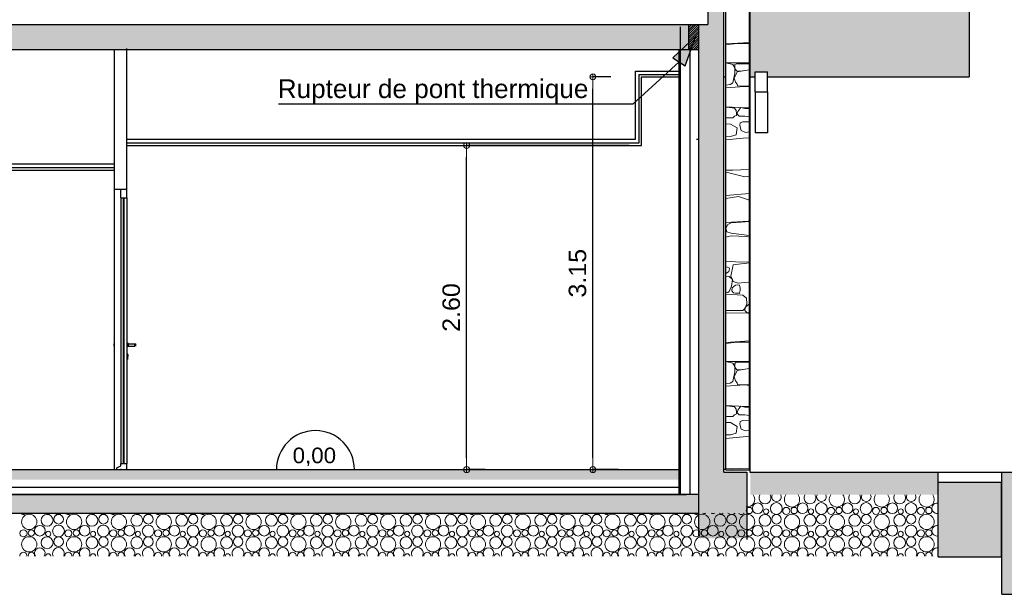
# Model space of a CAD drawing. Header units: millimetres. Extents: x 256333 to 598543, y -23220 to 10679.
# Tile 15 of 45: x 291717 to 299616, y -22830 to -18222. Entities that reach past the tile are written whole.
import ezdxf

# ---------------------------------------------------------------- set-up
doc = ezdxf.new("R2010")
doc.units = ezdxf.units.MM
doc.header["$MEASUREMENT"] = 0
doc.layers.add('COUPE', color=7, linetype='Continuous')
doc.styles.add('STYLE_GENERE_1', font='swissc.ttf', dxfattribs={"width": 1.25})
doc.styles.add('STYLE_GENERE_4', font='arial.ttf')
doc.linetypes.add('ISOLATION', pattern='A,0.0001,-0.1,[134,ltypeshp.shx,S=0.1,R=0,X=-0.1,Y=0],-0.2,[134,ltypeshp.shx,S=0.1,R=180,X=0.1,Y=0],-0.1', length=0.4001)

# ---------------------------------------------------------------- blocks, each defined once
blk = doc.blocks.new('ARROWHEAD_7')
at = {"color": 0, "linetype": 'Continuous', "lineweight": 0}
for p, q in [((0, 0), (-1, 0)), ((-0.25, 0), (0.25, 0)), ((0, -0.25), (0, 0.25))]:
    blk.add_line(p, q, dxfattribs=at)
blk.add_circle((0, 0), 0.25, dxfattribs=at)

msp = doc.modelspace()

# ---------------------------------------------------------------- hatches: boundary and pattern name
at = {"layer": 'COUPE', "linetype": 'Continuous'}
for color, points in [(9, [(297166.628, -17138.268), (297621.154, -17129.18), (297621.304, -17129.179), (297621.401, -17129.179), (297621.483, -17129.177), (297621.483, -17129.212), (297623.223, -17129.177), (297623.223, -17279.207), (297566.45, -17280.343), (297574.71, -17280.343), (297574.71, -18680.342), (297617.294, -18680.342), (297617.294, -18639.494), (297717.294, -18639.494), (297717.294, -18680.342), (299334.481, -18680.342), (299334.481, -14080.342), (297169.061, -14080.342), (297169.061, -16599.67), (297176.698, -16600.342), (297176.698, -16625.342), (297166.628, -16625.447)]), (256, [(297164.71, -22380.2), (297549.309, -22380.2), (297549.309, -21850.342), (297364.71, -21850.342), (297364.71, -17280.342), (297164.71, -17280.342), (297164.71, -17983.932), (297234.271, -17983.569), (297237.641, -18260.342), (297164.71, -18260.342)]), (256, [(297084.71, -18460.342), (297084.71, -18260.342), (284940.507, -18260.342), (284940.507, -18460.342)]), (256, [(297006.309, -21910.342), (297006.309, -21830.342), (285018.908, -21830.342), (285018.908, -21910.342)]), (256, [(284860.507, -22180.342), (297164.71, -22180.342), (297164.71, -22030.342), (284860.507, -22030.342)])]:
    msp.add_hatch(color=color, dxfattribs=at).paths.add_polyline_path(points)
at = {"layer": 'COUPE'}
h = msp.add_hatch(dxfattribs=at)
h.set_pattern_fill('ANSI31', color=256, scale=100)
h.paths.add_polyline_path([(297164.71, -18260.342), (297084.71, -18260.342), (297084.71, -18460.342), (297164.71, -18460.342)])
h = msp.add_hatch(color=256, dxfattribs=at)
h.dxf.hatch_style = 1
h.paths.add_polyline_path([(297056.352, -18592.507), (296955.911, -18526.844), (297140.181, -18354.629)])
at = {"layer": 'COUPE', "linetype": 'Continuous'}
for points in [[(299084.712, -22030.342), (299084.712, -21850.342), (297578.035, -21850.342), (297578.035, -22030.342)], [(299595.067, -21850.342), (299595.067, -22830.342), (299835.067, -22830.342), (299835.067, -21850.342)], [(299593.577, -22530.342), (299593.577, -21930.342), (299084.723, -21930.342), (299084.723, -22530.342)]]:
    msp.add_hatch(color=256, dxfattribs=at).paths.add_polyline_path(points, flags=0)

# ---------------------------------------------------------------- linework, layer by layer
for p, q in [((299334.481, -14080.342), (299334.481, -18680.342)), ((297364.71, -21850.342), (297364.71, -17280.342)), ((297381.796, -21830.342), (297381.796, -17280.342)), ((297571.796, -21828.922), (297571.796, -17280.342)), ((297574.71, -17280.342), (297574.71, -21850.342)), ((297234.008, -17961.971), (297237.641, -18260.342)), ((284854.969, -18260.342), (297237.641, -18260.342)), ((297019.309, -22030.342), (297019.309, -18280.342)), ((297084.71, -18460.342), (297084.71, -18260.342)), ((297164.71, -22367.824), (297164.71, -18260.342)), ((284854.969, -18460.342), (297166.204, -18460.342)), ((292476.821, -19580.342), (292476.821, -18469.38)), ((292576.821, -19580.342), (292576.821, -18452.462)), ((297006.309, -22030.342), (297006.309, -18460.342)), ((296656.335, -19180.342), (296656.335, -18635.634)), ((296656.335, -18635.634), (297006.309, -18635.634)), ((297617.294, -18639.494), (297717.294, -18639.494)), ((297617.294, -18800.91), (297617.294, -18639.494)), ((297717.294, -18800.91), (297717.294, -18639.494)), ((296686.32, -18660.342), (297006.309, -18660.342)), ((296686.32, -19210.342), (296686.32, -18660.342)), ((296706.309, -19230.342), (296706.309, -18680.342)), ((296706.309, -18680.342), (297006.309, -18680.342)), ((297364.71, -18680.342), (297381.796, -18680.342)), ((297574.71, -18680.342), (297617.294, -18680.342)), ((297717.294, -18680.342), (299334.481, -18680.342)), ((297617.294, -18800.91), (297617.294, -19130.342)), ((297617.294, -18800.91), (297717.294, -18800.91)), ((297717.294, -18800.91), (297717.294, -19130.342)), ((292576.821, -19180.342), (296656.335, -19180.342)), ((297146.309, -19180.342), (297164.71, -19180.342)), ((297717.294, -19130.342), (297617.294, -19130.342)), ((292576.821, -19210.342), (296686.32, -19210.342)), ((292576.821, -19230.342), (296706.309, -19230.342)), ((292476.821, -19430.342), (291258.1, -19430.342)), ((292478.848, -19380.735), (291260.128, -19380.735)), ((292480.525, -19410.688), (291261.804, -19410.688)), ((292476.821, -21830.342), (292476.821, -19580.342)), ((292476.821, -19580.342), (292576.821, -19580.342)), ((292526.821, -19580.342), (292576.821, -19580.342)), ((292526.821, -19650.342), (292526.821, -19580.342)), ((292576.821, -19650.342), (292576.821, -19580.342)), ((292526.821, -19650.342), (292526.821, -21780.342)), ((292526.821, -19650.342), (292576.821, -19650.342)), ((292549.321, -19650.442), (292554.321, -19650.442)), ((292549.321, -21780.342), (292549.321, -19650.442)), ((292554.321, -21780.342), (292554.321, -19650.442)), ((292576.821, -19650.342), (292576.821, -21780.342)), ((292576.821, -20770.342), (292579.821, -20770.342)), ((292579.821, -20960.342), (292579.821, -20770.342)), ((292475.821, -20821.104), (292475.821, -20820.342)), ((292476.821, -20820.342), (292475.821, -20820.342)), ((292475.821, -20823.271), (292475.821, -20821.104)), ((292475.821, -20826.516), (292475.821, -20823.271)), ((292475.821, -20830.342), (292475.821, -20826.516)), ((292475.821, -20834.169), (292475.821, -20830.342)), ((292475.821, -20837.414), (292475.821, -20834.169)), ((292475.821, -20839.581), (292475.821, -20837.414)), ((292475.821, -20840.342), (292475.821, -20839.581)), ((292589.821, -20818.342), (292579.821, -20817.342)), ((292589.821, -20842.342), (292579.821, -20843.342)), ((292589.821, -20819.256), (292589.821, -20818.342)), ((292589.821, -20821.857), (292589.821, -20819.256)), ((292589.821, -20820.342), (292640.821, -20820.342)), ((292589.821, -20825.75), (292589.821, -20821.857)), ((292589.821, -20830.342), (292589.821, -20825.75)), ((292589.821, -20834.935), (292589.821, -20830.342)), ((292589.821, -20838.828), (292589.821, -20834.935)), ((292589.821, -20841.429), (292589.821, -20838.828)), ((292589.821, -20840.342), (292640.821, -20840.342)), ((292589.821, -20842.342), (292589.821, -20841.429)), ((292640.821, -20820.342), (292647.821, -20820.342)), ((292640.821, -20823.271), (292640.821, -20821.104)), ((292640.821, -20826.516), (292640.821, -20823.271)), ((292640.821, -20830.342), (292640.821, -20826.516)), ((292640.821, -20834.169), (292640.821, -20830.342)), ((292640.821, -20837.414), (292640.821, -20834.169)), ((292640.821, -20839.581), (292640.821, -20837.414)), ((292640.821, -20840.342), (292640.821, -20839.581)), ((292647.821, -20821.104), (292647.821, -20820.342)), ((292647.821, -20823.271), (292647.821, -20821.104)), ((292647.821, -20826.516), (292647.821, -20823.271)), ((292647.821, -20830.342), (292647.821, -20826.516)), ((292647.821, -20834.169), (292647.821, -20830.342)), ((292647.821, -20837.414), (292647.821, -20834.169)), ((292647.821, -20839.581), (292647.821, -20837.414)), ((292647.821, -20840.342), (292647.821, -20839.581)), ((292583.821, -20905.342), (292579.821, -20903.342)), ((292583.821, -20906.865), (292583.821, -20905.342)), ((292583.821, -20911.2), (292583.821, -20906.865)), ((292585.821, -20909.342), (292583.821, -20908.342)), ((292583.821, -20917.689), (292583.821, -20911.2)), ((292583.821, -20925.342), (292583.821, -20917.689)), ((292585.821, -20923.342), (292583.821, -20924.342)), ((292583.821, -20932.996), (292583.821, -20925.342)), ((292583.821, -20939.485), (292583.821, -20932.996)), ((292585.821, -20909.875), (292585.821, -20909.342)), ((292585.821, -20911.393), (292585.821, -20909.875)), ((292585.821, -20913.664), (292585.821, -20911.393)), ((292585.821, -20916.342), (292585.821, -20913.664)), ((292585.821, -20919.021), (292585.821, -20916.342)), ((292585.821, -20921.292), (292585.821, -20919.021)), ((292585.821, -20922.81), (292585.821, -20921.292)), ((292585.821, -20923.342), (292585.821, -20922.81)), ((292576.821, -20960.342), (292579.821, -20960.342)), ((292583.821, -20945.342), (292579.821, -20947.342)), ((292583.821, -20943.82), (292583.821, -20939.485)), ((292583.821, -20945.342), (292583.821, -20943.82)), ((292496.821, -21815.342), (292526.821, -21800.342)), ((292526.821, -21780.342), (292549.321, -21780.342)), ((292526.821, -21800.342), (292526.821, -21780.342)), ((292554.321, -21780.342), (292576.821, -21780.342)), ((292576.821, -21830.342), (292576.821, -21780.342)), ((285018.908, -21830.342), (297006.309, -21830.342)), ((292496.821, -21830.342), (292496.821, -21815.342)), ((292496.821, -21830.342), (292526.821, -21830.342)), ((292526.821, -21830.342), (292576.821, -21830.342)), ((297381.796, -21830.342), (297364.71, -21830.342)), ((297364.71, -21850.342), (297381.796, -21850.342)), ((297364.71, -21850.342), (297549.309, -21850.342)), ((297381.796, -21832.335), (297571.796, -21832.335)), ((297549.309, -21850.342), (297549.309, -22391.619)), ((297574.71, -21850.343), (299084.712, -21850.342)), ((299084.712, -22030.342), (299084.712, -21850.342)), ((299084.712, -21850.342), (299595.067, -21850.342)), ((299595.067, -22830.342), (299595.067, -21850.342)), ((299595.067, -21850.342), (299835.067, -21850.342)), ((299084.723, -21930.342), (299593.577, -21930.342)), ((299084.723, -22530.342), (299084.723, -21930.342)), ((299593.577, -22530.342), (299593.577, -21930.342)), ((284860.507, -22030.342), (297064.71, -22030.342)), ((297164.71, -22030.342), (284860.507, -22030.342)), ((284860.507, -22180.342), (297164.71, -22180.342)), ((284860.507, -22180.342), (297064.71, -22180.342)), ((284860.507, -22180.342), (297151.354, -22180.342)), ((299084.723, -22530.342), (299593.577, -22530.342)), ((299595.067, -22830.342), (299835.067, -22830.342))]:
    msp.add_line(p, q, dxfattribs=at)
at = {"layer": 'COUPE'}
for p, q in [((297140.181, -18354.629), (296955.911, -18526.844)), ((297056.352, -18592.507), (297140.181, -18354.629)), ((297007.868, -18560.81), (296634.663, -18898.888)), ((296955.911, -18526.844), (297056.352, -18592.507)), ((296460.623, -18680.342), (296314.937, -18680.342)), ((296315.117, -21735.342), (296315.117, -18775.342)), ((296634.663, -18898.888), (293792.818, -18898.888)), ((296606.309, -19230.342), (295302.174, -19230.342)), ((295302.354, -21735.342), (295302.354, -19325.342)), ((295452.151, -21830.342), (295302.174, -21830.342)), ((296522.129, -21830.342), (296314.937, -21830.342)), ((297678.035, -21850.342), (300523.468, -21850.342))]:
    msp.add_line(p, q, dxfattribs=at)
at = {"layer": 'COUPE', "color": 127, "linetype": 'Continuous', "lineweight": 9}
for p, q in [((297381.796, -18415.784), (297571.796, -18403.994)), ((297471.265, -18414.122), (297381.796, -18423.322)), ((297571.796, -18412.66), (297471.265, -18414.122)), ((297381.796, -18565.471), (297395.008, -18568.42)), ((297437.33, -18582.43), (297381.796, -18567.832)), ((297395.008, -18568.42), (297571.796, -18569.245)), ((297453.873, -18609.001), (297437.33, -18582.43)), ((297471.654, -18639.862), (297449.637, -18692.17)), ((297452.981, -18650.92), (297453.873, -18609.001)), ((297466.253, -18575.01), (297453.573, -18582.002)), ((297453.573, -18582.002), (297454.047, -18613.05)), ((297454.047, -18613.05), (297466.253, -18633.078)), ((297571.796, -18575.01), (297466.253, -18575.01)), ((297466.253, -18633.078), (297496.117, -18635.804)), ((297568.035, -18625.055), (297471.654, -18639.862)), ((297496.117, -18635.804), (297571.796, -18624.227)), ((297571.796, -18625.339), (297568.035, -18625.055)), ((297437.33, -18729.627), (297452.981, -18650.92)), ((297449.637, -18692.17), (297459.447, -18724.278)), ((297381.796, -18746.839), (297417.751, -18741.893)), ((297532.806, -18757.055), (297381.796, -18767.816)), ((297417.751, -18741.893), (297437.33, -18729.627)), ((297459.447, -18724.278), (297471.654, -18740.189)), ((297471.654, -18740.189), (297476.839, -18753.041)), ((297476.839, -18753.041), (297507.387, -18756.386)), ((297507.387, -18756.386), (297571.796, -18752.316)), ((297571.796, -18760.174), (297532.806, -18757.055)), ((297381.796, -18921.117), (297486.873, -18926.292)), ((297393.447, -18923.17), (297381.796, -18925.883)), ((297450.531, -18932.932), (297393.447, -18923.17)), ((297466.137, -18949.927), (297450.531, -18932.932)), ((297467.92, -18974.008), (297466.137, -18949.927)), ((297479.515, -18957.954), (297472.826, -18980.474)), ((297501.589, -18927.407), (297479.515, -18957.954)), ((297486.873, -18926.292), (297571.796, -18928.838)), ((297535.681, -18934.252), (297501.589, -18927.407)), ((297571.796, -18934.252), (297535.681, -18934.252)), ((297381.796, -19006.408), (297389.434, -19008.792)), ((297389.434, -19008.792), (297436.927, -19009.907)), ((297436.927, -19009.907), (297450.531, -18996.959)), ((297450.531, -18996.959), (297466.806, -18989.17)), ((297466.806, -18989.17), (297467.92, -18974.008)), ((297472.826, -18980.474), (297488.657, -18995.414)), ((297488.657, -18995.414), (297535.681, -18996.959)), ((297535.681, -18996.959), (297571.796, -19000.742)), ((297419.754, -19058.698), (297381.796, -19057.249)), ((297474.203, -19090.312), (297419.754, -19058.698)), ((297466.144, -19144.25), (297474.203, -19090.312)), ((297498.175, -19050.073), (297495.533, -19070.943)), ((297495.533, -19070.943), (297504.794, -19111.777)), ((297518.121, -19040.826), (297498.175, -19050.073)), ((297504.794, -19111.777), (297538.728, -19125.762)), ((297566.335, -19040.166), (297518.121, -19040.826)), ((297571.796, -19043.522), (297566.335, -19040.166)), ((297381.796, -19156.28), (297419.754, -19158.097)), ((297547.622, -19169.799), (297381.796, -19186.011)), ((297419.754, -19158.097), (297466.144, -19144.25)), ((297538.728, -19125.762), (297571.796, -19121.363)), ((297571.796, -19172.118), (297547.622, -19169.799)), ((297381.796, -19427.593), (297438.445, -19428.731)), ((297438.445, -19428.731), (297567.428, -19423.9)), ((297567.428, -19423.9), (297571.796, -19423.082)), ((297395.836, -19446.583), (297381.796, -19446.005)), ((297535.482, -19483.332), (297395.836, -19446.583)), ((297571.796, -19477.54), (297535.482, -19483.332)), ((297381.796, -19630.742), (297571.796, -19616.937)), ((297483.508, -19639.252), (297381.796, -19656.472)), ((297564.278, -19666.086), (297483.508, -19639.252)), ((297571.796, -19671.659), (297564.278, -19666.086)), ((297564.278, -19838.068), (297571.796, -19821.483)), ((297381.796, -19847.473), (297564.278, -19838.068)), ((297397.673, -19864.733), (297381.924, -19894.395)), ((297381.924, -19894.395), (297390.848, -19922.744)), ((297425.435, -19849.947), (297397.673, -19864.733)), ((297504.77, -19845.572), (297425.435, -19849.947)), ((297571.796, -19841.188), (297504.77, -19845.572)), ((297425.435, -19956.741), (297381.796, -19965.24)), ((297390.848, -19922.744), (297425.435, -19935.348)), ((297425.435, -19935.348), (297570.393, -19953.456)), ((297546.474, -19961.887), (297425.435, -19956.741)), ((297571.796, -19967.342), (297546.474, -19961.887)), ((297570.393, -19953.456), (297571.796, -19953.598)), ((297381.796, -20159.05), (297496.805, -20167.943)), ((297396.595, -20206.9), (297381.796, -20205.242)), ((297408.325, -20213.358), (297396.595, -20206.9)), ((297406.439, -20240.919), (297411.777, -20221.051)), ((297411.777, -20221.051), (297408.325, -20213.358)), ((297440.63, -20188.208), (297420.821, -20278.741)), ((297571.796, -20171.924), (297440.63, -20188.208)), ((297496.805, -20167.943), (297571.796, -20163.982)), ((297381.796, -20256.282), (297396.595, -20250.134)), ((297408.286, -20281.279), (297381.796, -20279.035)), ((297396.595, -20250.134), (297406.439, -20240.919)), ((297435.213, -20304.48), (297408.286, -20281.279)), ((297420.821, -20278.741), (297440.63, -20322.204)), ((297408.286, -20401.413), (297427.74, -20358.172)), ((297427.74, -20358.172), (297435.213, -20304.48)), ((297432.794, -20373.043), (297429.114, -20397.577)), ((297458.832, -20350.423), (297432.794, -20373.043)), ((297440.63, -20322.204), (297480.878, -20334.647)), ((297477.263, -20348.815), (297458.832, -20350.423)), ((297490.516, -20350.423), (297477.263, -20348.815)), ((297480.878, -20334.647), (297531.802, -20329.112)), ((297496.278, -20375.496), (297490.516, -20350.423)), ((297497.504, -20395.124), (297496.278, -20375.496)), ((297531.802, -20329.112), (297571.796, -20328.2)), ((297381.796, -20411.484), (297398.127, -20409.372)), ((297519.179, -20430.457), (297381.796, -20422.072)), ((297398.127, -20409.372), (297408.286, -20401.413)), ((297429.114, -20397.577), (297443.835, -20413.831)), ((297443.835, -20413.831), (297458.832, -20415.771)), ((297458.832, -20415.771), (297490.516, -20415.771)), ((297490.516, -20415.771), (297497.504, -20395.124)), ((297548.961, -20455.037), (297519.179, -20430.457)), ((297551.175, -20500.149), (297548.961, -20455.037)), ((297519.179, -20553.891), (297538.168, -20536.682)), ((297538.24, -20529.689), (297534.56, -20554.223)), ((297538.168, -20536.682), (297551.175, -20500.149)), ((297564.278, -20507.069), (297538.24, -20529.689)), ((297571.796, -20506.413), (297564.278, -20507.069)), ((297381.796, -20553.891), (297519.179, -20553.891)), ((297541.765, -20574.321), (297381.796, -20576.705)), ((297534.56, -20554.223), (297549.28, -20570.477)), ((297571.796, -20578.432), (297541.765, -20574.321)), ((297549.28, -20570.477), (297564.278, -20572.417)), ((297564.278, -20572.417), (297571.796, -20572.417)), ((297381.796, -20810.355), (297571.796, -20798.565)), ((297471.265, -20808.693), (297381.796, -20817.893)), ((297571.796, -20807.231), (297471.265, -20808.693)), ((297381.796, -20960.043), (297395.008, -20962.991)), ((297437.33, -20977.001), (297381.796, -20962.404)), ((297395.008, -20962.991), (297571.796, -20963.816)), ((297453.873, -21003.572), (297437.33, -20977.001)), ((297452.981, -21045.491), (297453.873, -21003.572)), ((297466.253, -20969.581), (297453.573, -20976.573)), ((297453.573, -20976.573), (297454.047, -21007.622)), ((297454.047, -21007.622), (297466.253, -21027.649)), ((297571.796, -20969.581), (297466.253, -20969.581)), ((297437.33, -21124.199), (297452.981, -21045.491)), ((297471.654, -21034.433), (297449.637, -21086.741)), ((297449.637, -21086.741), (297459.447, -21118.849)), ((297466.253, -21027.649), (297496.117, -21030.375)), ((297568.035, -21019.626), (297471.654, -21034.433)), ((297496.117, -21030.375), (297571.796, -21018.798)), ((297571.796, -21019.91), (297568.035, -21019.626)), ((297381.796, -21141.41), (297417.751, -21136.464)), ((297532.806, -21151.626), (297381.796, -21162.387)), ((297417.751, -21136.464), (297437.33, -21124.199)), ((297459.447, -21118.849), (297471.654, -21134.76)), ((297471.654, -21134.76), (297476.839, -21147.613)), ((297476.839, -21147.613), (297507.387, -21150.957)), ((297507.387, -21150.957), (297571.796, -21146.887)), ((297571.796, -21154.745), (297532.806, -21151.626)), ((297381.796, -21315.688), (297486.873, -21320.863)), ((297393.447, -21317.741), (297381.796, -21320.454)), ((297450.531, -21327.503), (297393.447, -21317.741)), ((297466.137, -21344.498), (297450.531, -21327.503)), ((297501.589, -21321.978), (297479.515, -21352.525)), ((297486.873, -21320.863), (297571.796, -21323.409)), ((297535.681, -21328.823), (297501.589, -21321.978)), ((297571.796, -21328.823), (297535.681, -21328.823)), ((297381.796, -21400.979), (297389.434, -21403.363)), ((297389.434, -21403.363), (297436.927, -21404.478)), ((297436.927, -21404.478), (297450.531, -21391.53)), ((297450.531, -21391.53), (297466.806, -21383.741)), ((297467.92, -21368.579), (297466.137, -21344.498)), ((297466.806, -21383.741), (297467.92, -21368.579)), ((297479.515, -21352.525), (297472.826, -21375.045)), ((297472.826, -21375.045), (297488.657, -21389.985)), ((297488.657, -21389.985), (297535.681, -21391.53)), ((297535.681, -21391.53), (297571.796, -21395.313)), ((297419.754, -21453.269), (297381.796, -21451.82)), ((297474.203, -21484.884), (297419.754, -21453.269)), ((297466.144, -21538.822), (297474.203, -21484.884)), ((297498.175, -21444.644), (297495.533, -21465.514)), ((297495.533, -21465.514), (297504.794, -21506.348)), ((297518.121, -21435.397), (297498.175, -21444.644)), ((297566.335, -21434.737), (297518.121, -21435.397)), ((297571.796, -21438.093), (297566.335, -21434.737)), ((297381.796, -21550.852), (297419.754, -21552.668)), ((297547.622, -21564.37), (297381.796, -21580.582)), ((297419.754, -21552.668), (297466.144, -21538.822)), ((297504.794, -21506.348), (297538.728, -21520.333)), ((297538.728, -21520.333), (297571.796, -21515.934)), ((297571.796, -21566.689), (297547.622, -21564.37)), ((297381.796, -21822.164), (297438.445, -21823.302)), ((297438.445, -21823.302), (297567.428, -21818.471)), ((297567.428, -21818.471), (297571.796, -21817.653))]:
    msp.add_line(p, q, dxfattribs=at)
at = {"layer": 'COUPE', "linetype": 'ISOLATION', "ltscale": 160}
msp.add_line((297092.01, -18460.342), (297092.01, -22030.342), dxfattribs=at)
at = {"layer": 'COUPE', "linetype": 'ISOLATION', "ltscale": 140}
msp.add_line((285018.908, -21970.567), (297006.309, -21970.567), dxfattribs=at)
at = {"layer": 'COUPE', "linetype": 'Continuous', "lineweight": 15}
for centre, radius in [((297637.869, -22140.478), 42.552), ((297787.639, -22142.646), 47.309), ((297997.869, -22140.478), 42.552), ((298147.639, -22142.646), 47.309), ((298357.869, -22140.478), 42.552), ((298507.639, -22142.646), 47.309), ((298717.869, -22140.478), 42.552), ((298867.639, -22142.646), 47.309), ((291792.766, -22249.559), 61.213), ((291936.331, -22237.102), 47.706), ((292028.658, -22228.283), 38.355), ((292152.766, -22249.559), 61.213), ((292296.331, -22237.102), 47.706), ((292388.658, -22228.283), 38.355), ((292512.766, -22249.559), 61.213), ((292656.331, -22237.102), 47.706), ((292748.658, -22228.283), 38.355), ((292872.766, -22249.559), 61.213), ((293016.331, -22237.102), 47.706), ((293108.658, -22228.283), 38.355), ((293232.766, -22249.559), 61.213), ((293376.331, -22237.102), 47.706), ((293468.658, -22228.283), 38.355), ((293592.766, -22249.559), 61.213), ((293736.331, -22237.102), 47.706), ((293828.658, -22228.283), 38.355), ((293952.766, -22249.559), 61.213), ((294096.331, -22237.102), 47.706), ((294188.658, -22228.283), 38.355), ((294312.766, -22249.559), 61.213), ((294456.331, -22237.102), 47.706), ((294548.658, -22228.283), 38.355), ((294672.766, -22249.559), 61.213), ((294816.331, -22237.102), 47.706), ((294908.658, -22228.283), 38.355), ((295032.766, -22249.559), 61.213), ((295176.331, -22237.102), 47.706), ((295268.658, -22228.283), 38.355), ((295392.766, -22249.559), 61.213), ((295536.331, -22237.102), 47.706), ((295628.658, -22228.283), 38.355), ((295752.766, -22249.559), 61.213), ((295896.331, -22237.102), 47.706), ((295988.658, -22228.283), 38.355), ((296112.766, -22249.559), 61.213), ((296256.331, -22237.102), 47.706), ((296348.658, -22228.283), 38.355), ((296472.766, -22249.559), 61.213), ((296616.331, -22237.102), 47.706), ((296708.658, -22228.283), 38.355), ((296832.766, -22249.559), 61.213), ((296976.331, -22237.102), 47.706), ((297068.658, -22228.283), 38.355), ((297192.766, -22249.559), 61.213), ((297336.331, -22237.102), 47.706), ((297428.658, -22228.283), 38.355), ((297552.766, -22249.559), 61.213), ((297570.496, -22158.208), 25.074), ((297696.331, -22237.102), 47.706), ((297705.243, -22165.899), 20.676), ((297788.658, -22228.283), 38.355), ((297866.669, -22161.754), 28.588), ((297912.766, -22249.559), 61.213), ((297930.496, -22158.208), 25.074), ((298056.331, -22237.102), 47.706), ((298065.243, -22165.899), 20.676), ((298148.658, -22228.283), 38.355), ((298226.669, -22161.754), 28.588), ((298272.766, -22249.559), 61.213), ((298290.496, -22158.208), 25.074), ((298416.331, -22237.102), 47.706), ((298425.243, -22165.899), 20.676), ((298508.658, -22228.283), 38.355), ((298586.669, -22161.754), 28.588), ((298632.766, -22249.559), 61.213), ((298650.496, -22158.208), 25.074), ((298776.331, -22237.102), 47.706), ((298785.243, -22165.899), 20.676), ((298868.658, -22228.283), 38.355), ((298946.669, -22161.754), 28.588), ((298992.766, -22249.559), 61.213), ((299010.496, -22158.208), 25.074), ((292027.639, -22322.646), 47.309), ((292387.639, -22322.646), 47.309), ((292747.639, -22322.646), 47.309), ((293107.639, -22322.646), 47.309), ((293467.639, -22322.646), 47.309), ((293827.639, -22322.646), 47.309), ((294187.639, -22322.646), 47.309), ((294547.639, -22322.646), 47.309), ((294907.639, -22322.646), 47.309), ((295267.639, -22322.646), 47.309), ((295627.639, -22322.646), 47.309), ((295987.639, -22322.646), 47.309), ((296347.639, -22322.646), 47.309), ((296707.639, -22322.646), 47.309), ((297067.639, -22322.646), 47.309), ((297427.639, -22322.646), 47.309), ((297787.639, -22322.646), 47.309), ((298147.639, -22322.646), 47.309), ((298507.639, -22322.646), 47.309), ((298867.639, -22322.646), 47.309), ((291746.669, -22341.754), 28.588), ((291810.496, -22338.208), 25.074), ((291877.869, -22320.478), 42.552), ((291945.243, -22345.899), 20.676), ((292106.669, -22341.754), 28.588), ((292170.496, -22338.208), 25.074), ((292237.869, -22320.478), 42.552), ((292305.243, -22345.899), 20.676), ((292466.669, -22341.754), 28.588), ((292530.496, -22338.208), 25.074), ((292597.869, -22320.478), 42.552), ((292665.243, -22345.899), 20.676), ((292826.669, -22341.754), 28.588), ((292890.496, -22338.208), 25.074), ((292957.869, -22320.478), 42.552), ((293025.243, -22345.899), 20.676), ((293186.669, -22341.754), 28.588), ((293250.496, -22338.208), 25.074), ((293317.869, -22320.478), 42.552), ((293385.243, -22345.899), 20.676), ((293546.669, -22341.754), 28.588), ((293610.496, -22338.208), 25.074), ((293677.869, -22320.478), 42.552), ((293745.243, -22345.899), 20.676), ((293906.669, -22341.754), 28.588), ((293970.496, -22338.208), 25.074), ((294037.869, -22320.478), 42.552), ((294105.243, -22345.899), 20.676), ((294266.669, -22341.754), 28.588), ((294330.496, -22338.208), 25.074), ((294397.869, -22320.478), 42.552), ((294465.243, -22345.899), 20.676), ((294626.669, -22341.754), 28.588), ((294690.496, -22338.208), 25.074), ((294757.869, -22320.478), 42.552), ((294825.243, -22345.899), 20.676), ((294986.669, -22341.754), 28.588), ((295050.496, -22338.208), 25.074), ((295117.869, -22320.478), 42.552), ((295185.243, -22345.899), 20.676), ((295346.669, -22341.754), 28.588), ((295410.496, -22338.208), 25.074), ((295477.869, -22320.478), 42.552), ((295545.243, -22345.899), 20.676), ((295706.669, -22341.754), 28.588), ((295770.496, -22338.208), 25.074), ((295837.869, -22320.478), 42.552), ((295905.243, -22345.899), 20.676), ((296066.669, -22341.754), 28.588), ((296130.496, -22338.208), 25.074), ((296197.869, -22320.478), 42.552), ((296265.243, -22345.899), 20.676), ((296426.669, -22341.754), 28.588), ((296490.496, -22338.208), 25.074), ((296557.869, -22320.478), 42.552), ((296625.243, -22345.899), 20.676), ((296786.669, -22341.754), 28.588), ((296850.496, -22338.208), 25.074), ((296917.869, -22320.478), 42.552), ((296985.243, -22345.899), 20.676), ((297146.669, -22341.754), 28.588), ((297210.496, -22338.208), 25.074), ((297277.869, -22320.478), 42.552), ((297345.243, -22345.899), 20.676), ((297506.669, -22341.754), 28.588), ((297570.496, -22338.208), 25.074), ((297637.869, -22320.478), 42.552), ((297705.243, -22345.899), 20.676), ((297866.669, -22341.754), 28.588), ((297930.496, -22338.208), 25.074), ((297997.869, -22320.478), 42.552), ((298065.243, -22345.899), 20.676), ((298226.669, -22341.754), 28.588), ((298290.496, -22338.208), 25.074), ((298357.869, -22320.478), 42.552), ((298425.243, -22345.899), 20.676), ((298586.669, -22341.754), 28.588), ((298650.496, -22338.208), 25.074), ((298717.869, -22320.478), 42.552), ((298785.243, -22345.899), 20.676), ((298946.669, -22341.754), 28.588), ((299010.496, -22338.208), 25.074), ((291792.766, -22429.559), 61.213), ((291936.331, -22417.102), 47.706), ((292028.658, -22408.283), 38.355), ((292152.766, -22429.559), 61.213), ((292296.331, -22417.102), 47.706), ((292388.658, -22408.283), 38.355), ((292512.766, -22429.559), 61.213), ((292656.331, -22417.102), 47.706), ((292748.658, -22408.283), 38.355), ((292872.766, -22429.559), 61.213), ((293016.331, -22417.102), 47.706), ((293108.658, -22408.283), 38.355), ((293232.766, -22429.559), 61.213), ((293376.331, -22417.102), 47.706), ((293468.658, -22408.283), 38.355), ((293592.766, -22429.559), 61.213), ((293736.331, -22417.102), 47.706), ((293828.658, -22408.283), 38.355), ((293952.766, -22429.559), 61.213), ((294096.331, -22417.102), 47.706), ((294188.658, -22408.283), 38.355), ((294312.766, -22429.559), 61.213), ((294456.331, -22417.102), 47.706), ((294548.658, -22408.283), 38.355), ((294672.766, -22429.559), 61.213), ((294816.331, -22417.102), 47.706), ((294908.658, -22408.283), 38.355), ((295032.766, -22429.559), 61.213), ((295176.331, -22417.102), 47.706), ((295268.658, -22408.283), 38.355), ((295392.766, -22429.559), 61.213), ((295536.331, -22417.102), 47.706), ((295628.658, -22408.283), 38.355), ((295752.766, -22429.559), 61.213), ((295896.331, -22417.102), 47.706), ((295988.658, -22408.283), 38.355), ((296112.766, -22429.559), 61.213), ((296256.331, -22417.102), 47.706), ((296348.658, -22408.283), 38.355), ((296472.766, -22429.559), 61.213), ((296616.331, -22417.102), 47.706), ((296708.658, -22408.283), 38.355), ((296832.766, -22429.559), 61.213), ((296976.331, -22417.102), 47.706), ((297068.658, -22408.283), 38.355), ((297192.766, -22429.559), 61.213), ((297336.331, -22417.102), 47.706), ((297428.658, -22408.283), 38.355), ((297552.766, -22429.559), 61.213), ((297696.331, -22417.102), 47.706), ((297788.658, -22408.283), 38.355), ((297912.766, -22429.559), 61.213), ((298056.331, -22417.102), 47.706), ((298148.658, -22408.283), 38.355), ((298272.766, -22429.559), 61.213), ((298416.331, -22417.102), 47.706), ((298508.658, -22408.283), 38.355), ((298632.766, -22429.559), 61.213), ((298776.331, -22417.102), 47.706), ((298868.658, -22408.283), 38.355), ((298992.766, -22429.559), 61.213)]:
    msp.add_circle(centre, radius, dxfattribs=at)
at = {"layer": 'COUPE'}
msp.add_arc((294089.26, -21830.342), 313.006, 0, 180, dxfattribs=at)
at = {"layer": 'COUPE', "linetype": 'Continuous', "lineweight": 15}
for centre, radius, start, end in [((297552.766, -22069.559), 61.213, 261.9929178, 37.0320058), ((297696.331, -22057.102), 47.706, 149.2264886, 30.7735114), ((297788.658, -22048.283), 38.355, 156.0167661, 23.9832339), ((297912.766, -22069.559), 61.213, 142.9679942, 37.0320058), ((298056.331, -22057.102), 47.706, 149.2264886, 30.7735114), ((298148.658, -22048.283), 38.355, 156.0167661, 23.9832339), ((298272.766, -22069.559), 61.213, 142.9679942, 37.0320058), ((298416.331, -22057.102), 47.706, 149.2264886, 30.7735114), ((298508.658, -22048.283), 38.355, 156.0167661, 23.9832339), ((298632.766, -22069.559), 61.213, 142.9679942, 37.0320058), ((298776.331, -22057.102), 47.706, 149.2264886, 30.7735114), ((298868.658, -22048.283), 38.355, 156.0167661, 23.9832339), ((298992.766, -22069.559), 61.213, 142.9679942, 37.0320058), ((299077.869, -22140.478), 42.552, 82.4377412, 278.6499773), ((291746.669, -22161.754), 28.588, 220.5573161, 319.4426839), ((291810.496, -22158.208), 25.074, 241.9786989, 298.0213011), ((291877.869, -22140.478), 42.552, 249.5283966, 290.4716034), ((291945.243, -22165.899), 20.676, 224.3092499, 315.6907501), ((292027.639, -22142.646), 47.309, 232.8269814, 307.1730186), ((292106.669, -22161.754), 28.588, 220.5573161, 319.4426839), ((292170.496, -22158.208), 25.074, 241.9786989, 298.0213011), ((292237.869, -22140.478), 42.552, 249.5283966, 290.4716034), ((292305.243, -22165.899), 20.676, 224.3092499, 315.6907501), ((292387.639, -22142.646), 47.309, 232.8269814, 307.1730186), ((292466.669, -22161.754), 28.588, 220.5573161, 319.4426839), ((292530.496, -22158.208), 25.074, 241.9786989, 298.0213011), ((292597.869, -22140.478), 42.552, 249.5283966, 290.4716034), ((292665.243, -22165.899), 20.676, 224.3092499, 315.6907501), ((292747.639, -22142.646), 47.309, 232.8269814, 307.1730186), ((292826.669, -22161.754), 28.588, 220.5573161, 319.4426839), ((292890.496, -22158.208), 25.074, 241.9786989, 298.0213011), ((292957.869, -22140.478), 42.552, 249.5283966, 290.4716034), ((293025.243, -22165.899), 20.676, 224.3092499, 315.6907501), ((293107.639, -22142.646), 47.309, 232.8269814, 307.1730186), ((293186.669, -22161.754), 28.588, 220.5573161, 319.4426839), ((293250.496, -22158.208), 25.074, 241.9786989, 298.0213011), ((293317.869, -22140.478), 42.552, 249.5283966, 290.4716034), ((293385.243, -22165.899), 20.676, 224.3092499, 315.6907501), ((293467.639, -22142.646), 47.309, 232.8269814, 307.1730186), ((293546.669, -22161.754), 28.588, 220.5573161, 319.4426839), ((293610.496, -22158.208), 25.074, 241.9786989, 298.0213011), ((293677.869, -22140.478), 42.552, 249.5283966, 290.4716034), ((293745.243, -22165.899), 20.676, 224.3092499, 315.6907501), ((293827.639, -22142.646), 47.309, 232.8269814, 307.1730186), ((293906.669, -22161.754), 28.588, 220.5573161, 319.4426839), ((293970.496, -22158.208), 25.074, 241.9786989, 298.0213011), ((294037.869, -22140.478), 42.552, 249.5283966, 290.4716034), ((294105.243, -22165.899), 20.676, 224.3092499, 315.6907501), ((294187.639, -22142.646), 47.309, 232.8269814, 307.1730186), ((294266.669, -22161.754), 28.588, 220.5573161, 319.4426839), ((294330.496, -22158.208), 25.074, 241.9786989, 298.0213011), ((294397.869, -22140.478), 42.552, 249.5283966, 290.4716034), ((294465.243, -22165.899), 20.676, 224.3092499, 315.6907501), ((294547.639, -22142.646), 47.309, 232.8269814, 307.1730186), ((294626.669, -22161.754), 28.588, 220.5573161, 319.4426839), ((294690.496, -22158.208), 25.074, 241.9786989, 298.0213011), ((294757.869, -22140.478), 42.552, 249.5283966, 290.4716034), ((294825.243, -22165.899), 20.676, 224.3092499, 315.6907501), ((294907.639, -22142.646), 47.309, 232.8269814, 307.1730186), ((294986.669, -22161.754), 28.588, 220.5573161, 319.4426839), ((295050.496, -22158.208), 25.074, 241.9786989, 298.0213011), ((295117.869, -22140.478), 42.552, 249.5283966, 290.4716034), ((295185.243, -22165.899), 20.676, 224.3092499, 315.6907501), ((295267.639, -22142.646), 47.309, 232.8269814, 307.1730186), ((295346.669, -22161.754), 28.588, 220.5573161, 319.4426839), ((295410.496, -22158.208), 25.074, 241.9786989, 298.0213011), ((295477.869, -22140.478), 42.552, 249.5283966, 290.4716034), ((295545.243, -22165.899), 20.676, 224.3092499, 315.6907501), ((295627.639, -22142.646), 47.309, 232.8269814, 307.1730186), ((295706.669, -22161.754), 28.588, 220.5573161, 319.4426839), ((295770.496, -22158.208), 25.074, 241.9786989, 298.0213011), ((295837.869, -22140.478), 42.552, 249.5283966, 290.4716034), ((295905.243, -22165.899), 20.676, 224.3092499, 315.6907501), ((295987.639, -22142.646), 47.309, 232.8269814, 307.1730186), ((296066.669, -22161.754), 28.588, 220.5573161, 319.4426839), ((296130.496, -22158.208), 25.074, 241.9786989, 298.0213011), ((296197.869, -22140.478), 42.552, 249.5283966, 290.4716034), ((296265.243, -22165.899), 20.676, 224.3092499, 315.6907501), ((296347.639, -22142.646), 47.309, 232.8269814, 307.1730186), ((296426.669, -22161.754), 28.588, 220.5573161, 319.4426839), ((296490.496, -22158.208), 25.074, 241.9786989, 298.0213011), ((296557.869, -22140.478), 42.552, 249.5283966, 290.4716034), ((296625.243, -22165.899), 20.676, 224.3092499, 315.6907501), ((296707.639, -22142.646), 47.309, 232.8269814, 307.1730186), ((296786.669, -22161.754), 28.588, 220.5573161, 319.4426839), ((296850.496, -22158.208), 25.074, 241.9786989, 298.0213011), ((296917.869, -22140.478), 42.552, 249.5283966, 290.4716034), ((296985.243, -22165.899), 20.676, 224.3092499, 315.6907501), ((297067.639, -22142.646), 47.309, 232.8269814, 307.1730186), ((297146.669, -22161.754), 28.588, 220.5573161, 319.4426839), ((297210.496, -22158.208), 25.074, 241.9786989, 298.0213011), ((297277.869, -22140.478), 42.552, 249.5283966, 290.4716034), ((297345.243, -22165.899), 20.676, 224.3092499, 315.6907501), ((297427.639, -22142.646), 47.309, 232.8269814, 307.1730186), ((297506.669, -22161.754), 28.588, 220.5573161, 319.4426839), ((299077.869, -22320.478), 42.552, 80.1065464, 280.9811722), ((291746.669, -22521.754), 28.588, 353.6614025, 186.3385975), ((291810.496, -22518.208), 25.074, 344.4962683, 195.5037317), ((291877.869, -22500.478), 42.552, 324.9580966, 215.0419034), ((291945.243, -22525.899), 20.676, 2.7419872, 177.2580128), ((292027.639, -22502.646), 47.309, 331.9257678, 208.0742322), ((292106.669, -22521.754), 28.588, 353.6614025, 186.3385975), ((292170.496, -22518.208), 25.074, 344.4962683, 195.5037317), ((292237.869, -22500.478), 42.552, 324.9580966, 215.0419034), ((292305.243, -22525.899), 20.676, 2.7419872, 177.2580128), ((292387.639, -22502.646), 47.309, 331.9257678, 208.0742322), ((292466.669, -22521.754), 28.588, 353.6614025, 186.3385975), ((292530.496, -22518.208), 25.074, 344.4962683, 195.5037317), ((292597.869, -22500.478), 42.552, 324.9580966, 215.0419034), ((292665.243, -22525.899), 20.676, 2.7419872, 177.2580128), ((292747.639, -22502.646), 47.309, 331.9257678, 208.0742322), ((292826.669, -22521.754), 28.588, 353.6614025, 186.3385975), ((292890.496, -22518.208), 25.074, 344.4962683, 195.5037317), ((292957.869, -22500.478), 42.552, 324.9580966, 215.0419034), ((293025.243, -22525.899), 20.676, 2.7419872, 177.2580128), ((293107.639, -22502.646), 47.309, 331.9257678, 208.0742322), ((293186.669, -22521.754), 28.588, 353.6614025, 186.3385975), ((293250.496, -22518.208), 25.074, 344.4962683, 195.5037317), ((293317.869, -22500.478), 42.552, 324.9580966, 215.0419034), ((293385.243, -22525.899), 20.676, 2.7419872, 177.2580128), ((293467.639, -22502.646), 47.309, 331.9257678, 208.0742322), ((293546.669, -22521.754), 28.588, 353.6614025, 186.3385975), ((293610.496, -22518.208), 25.074, 344.4962683, 195.5037317), ((293677.869, -22500.478), 42.552, 324.9580966, 215.0419034), ((293745.243, -22525.899), 20.676, 2.7419872, 177.2580128), ((293827.639, -22502.646), 47.309, 331.9257678, 208.0742322), ((293906.669, -22521.754), 28.588, 353.6614025, 186.3385975), ((293970.496, -22518.208), 25.074, 344.4962683, 195.5037317), ((294037.869, -22500.478), 42.552, 324.9580966, 215.0419034), ((294105.243, -22525.899), 20.676, 2.7419872, 177.2580128), ((294187.639, -22502.646), 47.309, 331.9257678, 208.0742322), ((294266.669, -22521.754), 28.588, 353.6614025, 186.3385975), ((294330.496, -22518.208), 25.074, 344.4962683, 195.5037317), ((294397.869, -22500.478), 42.552, 324.9580966, 215.0419034), ((294465.243, -22525.899), 20.676, 2.7419872, 177.2580128), ((294547.639, -22502.646), 47.309, 331.9257678, 208.0742322), ((294626.669, -22521.754), 28.588, 353.6614025, 186.3385975), ((294690.496, -22518.208), 25.074, 344.4962683, 195.5037317), ((294757.869, -22500.478), 42.552, 324.9580966, 215.0419034), ((294825.243, -22525.899), 20.676, 2.7419872, 177.2580128), ((294907.639, -22502.646), 47.309, 331.9257678, 208.0742322), ((294986.669, -22521.754), 28.588, 353.6614025, 186.3385975), ((295050.496, -22518.208), 25.074, 344.4962683, 195.5037317), ((295117.869, -22500.478), 42.552, 324.9580966, 215.0419034), ((295185.243, -22525.899), 20.676, 2.7419872, 177.2580128), ((295267.639, -22502.646), 47.309, 331.9257678, 208.0742322), ((295346.669, -22521.754), 28.588, 353.6614025, 186.3385975), ((295410.496, -22518.208), 25.074, 344.4962683, 195.5037317), ((295477.869, -22500.478), 42.552, 324.9580966, 215.0419034), ((295545.243, -22525.899), 20.676, 2.7419872, 177.2580128), ((295627.639, -22502.646), 47.309, 331.9257678, 208.0742322), ((295706.669, -22521.754), 28.588, 353.6614025, 186.3385975), ((295770.496, -22518.208), 25.074, 344.4962683, 195.5037317), ((295837.869, -22500.478), 42.552, 324.9580966, 215.0419034), ((295905.243, -22525.899), 20.676, 2.7419872, 177.2580128), ((295987.639, -22502.646), 47.309, 331.9257678, 208.0742322), ((296066.669, -22521.754), 28.588, 353.6614025, 186.3385975), ((296130.496, -22518.208), 25.074, 344.4962683, 195.5037317), ((296197.869, -22500.478), 42.552, 324.9580966, 215.0419034), ((296265.243, -22525.899), 20.676, 2.7419872, 177.2580128), ((296347.639, -22502.646), 47.309, 331.9257678, 208.0742322), ((296426.669, -22521.754), 28.588, 353.6614025, 186.3385975), ((296490.496, -22518.208), 25.074, 344.4962683, 195.5037317), ((296557.869, -22500.478), 42.552, 324.9580966, 215.0419034), ((296625.243, -22525.899), 20.676, 2.7419872, 177.2580128), ((296707.639, -22502.646), 47.309, 331.9257678, 208.0742322), ((296786.669, -22521.754), 28.588, 353.6614025, 186.3385975), ((296850.496, -22518.208), 25.074, 344.4962683, 195.5037317), ((296917.869, -22500.478), 42.552, 324.9580966, 215.0419034), ((296985.243, -22525.899), 20.676, 2.7419872, 177.2580128), ((297067.639, -22502.646), 47.309, 331.9257678, 208.0742322), ((297146.669, -22521.754), 28.588, 353.6614025, 186.3385975), ((297210.496, -22518.208), 25.074, 344.4962683, 195.5037317), ((297277.869, -22500.478), 42.552, 324.9580966, 215.0419034), ((297345.243, -22525.899), 20.676, 2.7419872, 177.2580128), ((297427.639, -22502.646), 47.309, 331.9257678, 208.0742322), ((297506.669, -22521.754), 28.588, 353.6614025, 186.3385975), ((297570.496, -22518.208), 25.074, 344.4962683, 195.5037317), ((297637.869, -22500.478), 42.552, 324.9580966, 215.0419034), ((297705.243, -22525.899), 20.676, 2.7419872, 177.2580128), ((297787.639, -22502.646), 47.309, 331.9257678, 208.0742322), ((297866.669, -22521.754), 28.588, 353.6614025, 186.3385975), ((297930.496, -22518.208), 25.074, 344.4962683, 195.5037317), ((297997.869, -22500.478), 42.552, 324.9580966, 215.0419034), ((298065.243, -22525.899), 20.676, 2.7419872, 177.2580128), ((298147.639, -22502.646), 47.309, 331.9257678, 208.0742322), ((298226.669, -22521.754), 28.588, 353.6614025, 186.3385975), ((298290.496, -22518.208), 25.074, 344.4962683, 195.5037317), ((298357.869, -22500.478), 42.552, 324.9580966, 215.0419034), ((298425.243, -22525.899), 20.676, 2.7419872, 177.2580128), ((298507.639, -22502.646), 47.309, 331.9257678, 208.0742322), ((298586.669, -22521.754), 28.588, 353.6614025, 186.3385975), ((298650.496, -22518.208), 25.074, 344.4962683, 195.5037317), ((298717.869, -22500.478), 42.552, 324.9580966, 215.0419034), ((298785.243, -22525.899), 20.676, 2.7419872, 177.2580128), ((298867.639, -22502.646), 47.309, 331.9257678, 208.0742322), ((298946.669, -22521.754), 28.588, 353.6614025, 186.3385975), ((299010.496, -22518.208), 25.074, 344.4962683, 195.5037317), ((299077.869, -22500.478), 42.552, 77.7577348, 215.0419034)]:
    msp.add_arc(centre, radius, start, end, dxfattribs=at)
at = {"layer": 'COUPE', "color": 127, "linetype": 'Continuous', "lineweight": 9}
msp.add_point((297490.516, -20415.771), dxfattribs=at)
at = {"layer": 'COUPE', "linetype": 'Continuous'}
msp.add_point((292526.821, -21830.342), dxfattribs=at)

# ---------------------------------------------------------------- block references
at = {"layer": 'COUPE', "linetype": 'Continuous', "xscale": 95, "yscale": 95, "zscale": 95}
for p, rotation in [((296315.117, -18680.342), 90), ((295302.354, -19230.342), 90), ((295302.354, -21830.342), 270), ((296315.117, -21830.342), 270)]:
    msp.add_blockref('ARROWHEAD_7', p, dxfattribs=dict(at, rotation=rotation))

# ---------------------------------------------------------------- texts
at = {"layer": 'COUPE', "style": 'STYLE_GENERE_4'}
msp.add_text('Rupteur de pont thermique', height=149.99999, dxfattribs=at).set_placement((293786.909, -18850.558))
at = {"layer": 'COUPE', "style": 'STYLE_GENERE_1', "width": 1.25}
msp.add_text('0,00', height=125, dxfattribs=at).set_placement((293906.371, -21779.108))
at = {"layer": 'COUPE', "linetype": 'Continuous', "char_height": 140, "attachment_point": 5, "rotation": 90, "style": 'STYLE_GENERE_1'}
for s, insert in [('\\A1;3.15', (296192.257, -20255.342)), ('\\A1;2.60', (295179.402, -20530.342))]:
    msp.add_mtext(s, dxfattribs=dict(at, insert=insert))

doc.saveas('drawing.dxf')
